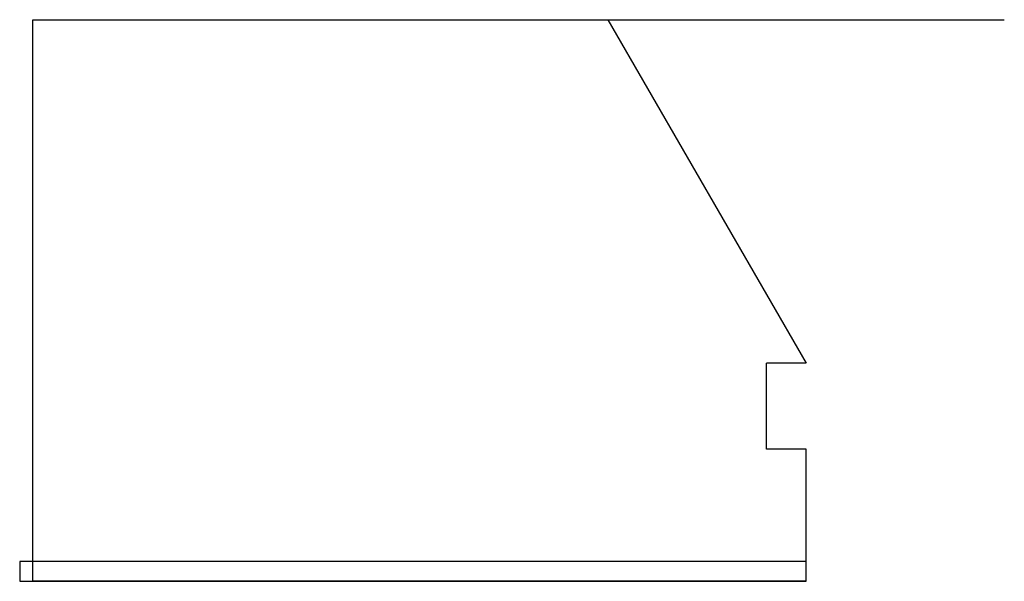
# Model space of a CAD drawing. Header units: millimetres. Extents: x -677 to 68, y 705 to 1130.
import ezdxf

# ---------------------------------------------------------------- set-up
doc = ezdxf.new("R2010")
doc.units = ezdxf.units.MM
doc.layers.get('0').update_dxf_attribs({"linetype": 'CONTINUOUS'})

msp = doc.modelspace()

# ---------------------------------------------------------------- linework, layer by layer
for p, q in [((-667.48, 704.97), (-667.48, 1129.97)), ((-667.48, 1129.97), (-232.48, 1129.97)), ((-232.48, 1129.97), (-82.48, 870.16)), ((-232.48, 1129.97), (67.52, 1129.97)), ((-82.48, 870.16), (-112.48, 870.15)), ((-112.48, 804.97), (-112.48, 870.15)), ((-82.48, 804.97), (-112.48, 804.97)), ((-82.48, 704.97), (-82.48, 804.97)), ((-82.48, 704.97), (-667.48, 704.97))]:
    msp.add_line(p, q)
msp.add_lwpolyline([(-82.48, 704.97), (-82.48, 719.97), (-677.48, 719.97), (-677.48, 704.97)], close=True)

doc.saveas('drawing.dxf')
